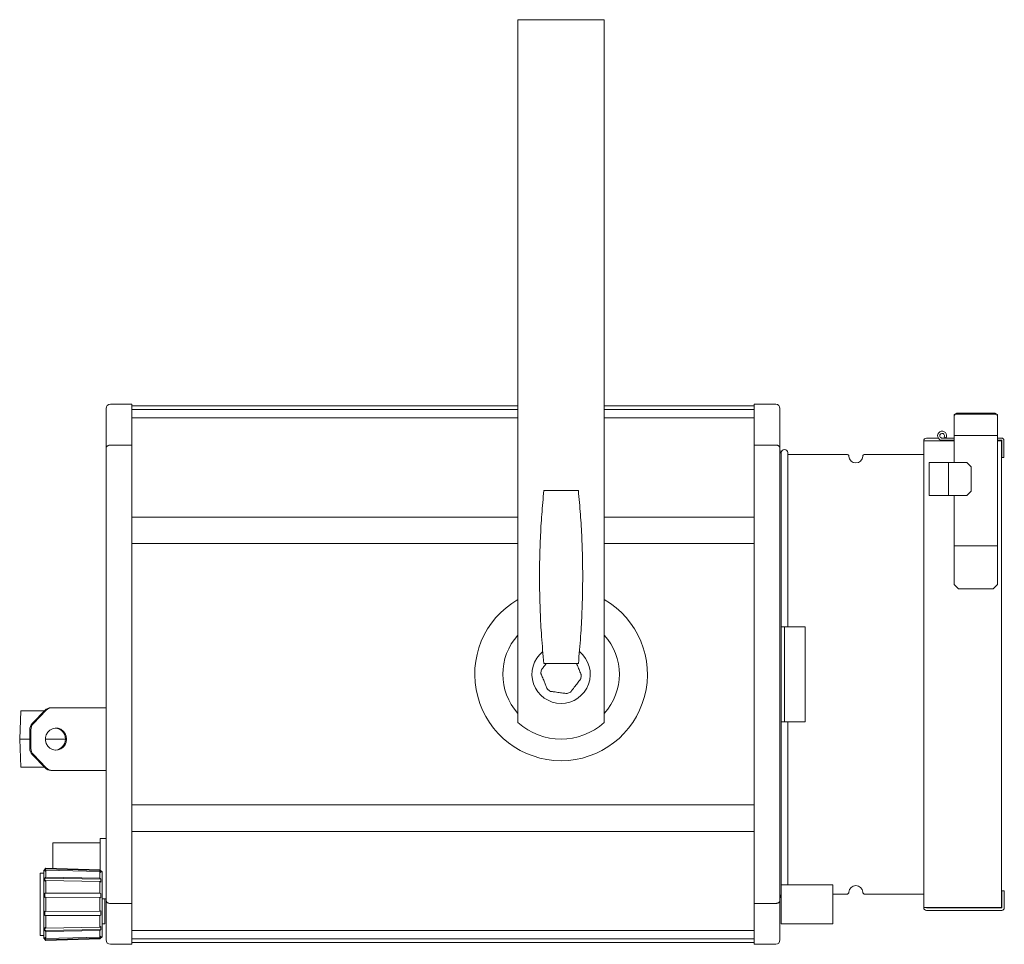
# Model space of a CAD drawing. Header units: millimetres. Extents: x -75 to 846, y -541 to 535.
# Tile 6 of 6: x 385 to 841, y 107 to 535. Entities that reach past the tile are written whole.
import ezdxf

# ---------------------------------------------------------------- set-up
doc = ezdxf.new("R2010")
doc.units = ezdxf.units.MM

msp = doc.modelspace()

# ---------------------------------------------------------------- linework, layer by layer
at = {"color": 7, "linetype": 'Continuous', "lineweight": 15}
for p, q in [((655.76, 535.07), (615.76, 535.07)), ((615.76, 535.07), (615.76, 497.07)), ((655.76, 535.07), (655.76, 497.07)), ((615.76, 497.07), (615.76, 209.71)), ((655.76, 497.07), (655.76, 209.71)), ((426.96, 357.07), (436.96, 357.07)), ((436.96, 338.17), (436.96, 357.07)), ((615.76, 356.27), (436.96, 356.27)), ((725.16, 356.27), (655.76, 356.27)), ((735.16, 357.07), (725.16, 357.07)), ((725.16, 357.07), (725.16, 338.17)), ((424.96, 336.72), (424.96, 355.07)), ((615.76, 354.57), (436.96, 354.57)), ((725.16, 354.57), (655.76, 354.57)), ((737.16, 355.07), (737.16, 336.72)), ((817.87, 352.27), (818.87, 352.97)), ((818.87, 352.55), (817.87, 351.84)), ((817.87, 351.84), (817.87, 352.27)), ((817.87, 343.36), (817.87, 351.84)), ((818.87, 352.97), (818.87, 352.55)), ((836.87, 352.97), (818.87, 352.97)), ((836.87, 352.55), (818.87, 352.55)), ((836.87, 352.55), (836.87, 352.97)), ((836.87, 352.97), (837.87, 352.27)), ((837.87, 351.84), (836.87, 352.55)), ((837.87, 352.27), (837.87, 351.84)), ((837.87, 343.36), (837.87, 351.84)), ((615.76, 350.71), (436.96, 350.71)), ((725.16, 350.71), (655.76, 350.71)), ((817.87, 342.67), (817.87, 343.36)), ((837.87, 342.67), (817.87, 342.67)), ((817.87, 341.2), (817.87, 342.67)), ((837.87, 342.67), (837.87, 343.36)), ((837.87, 341.2), (837.87, 342.67)), ((426.96, 338.17), (436.96, 338.17)), ((436.96, 272.07), (436.96, 338.17)), ((735.16, 338.17), (725.16, 338.17)), ((725.16, 338.17), (725.16, 272.07)), ((803.77, 340.17), (803.77, 340.07)), ((803.77, 340.07), (803.77, 124.07)), ((803.77, 340.07), (804.97, 340.07)), ((804.97, 341.37), (810.48, 341.37)), ((804.97, 340.17), (812.27, 340.17)), ((804.97, 340.17), (804.97, 340.07)), ((817.87, 340.07), (804.97, 340.07)), ((812.27, 341.37), (817.87, 341.37)), ((812.27, 340.37), (817.87, 340.37)), ((812.27, 340.37), (812.27, 340.17)), ((813.22, 341.92), (814.09, 341.42)), ((817.87, 330.07), (817.87, 341.2)), ((837.87, 341.37), (839.87, 341.37)), ((837.87, 306.62), (837.87, 341.2)), ((837.87, 340.37), (839.87, 340.37)), ((838.57, 340.07), (837.87, 340.07)), ((838.57, 340.07), (839.77, 340.07)), ((839.77, 340.07), (839.77, 124.07)), ((839.87, 340.37), (839.87, 334.37)), ((840.87, 340.37), (840.87, 334.37)), ((424.96, 272.07), (424.96, 336.72)), ((737.16, 336.72), (737.16, 272.07)), ((737.77, 334.57), (737.77, 254.07)), ((740.76, 334.67), (740.76, 254.08)), ((768.07, 333.87), (740.76, 333.87)), ((803.77, 333.87), (776.46, 333.87)), ((839.87, 332.37), (839.87, 334.37)), ((840.87, 334.37), (840.87, 332.37)), ((806.27, 330.07), (815.27, 330.07)), ((806.27, 314.83), (806.27, 330.07)), ((815.27, 314.83), (815.27, 330.07)), ((815.27, 330.07), (816.77, 330.07)), ((816.77, 330.07), (823.77, 330.07)), ((825.77, 328.07), (823.77, 330.07)), ((840.87, 332.37), (839.87, 332.37)), ((825.77, 316.83), (825.77, 328.07)), ((627.76, 317.07), (643.76, 317.07)), ((806.27, 314.83), (815.27, 314.83)), ((816.77, 314.83), (815.27, 314.83)), ((816.77, 314.83), (823.77, 314.83)), ((817.87, 306.62), (817.87, 314.83)), ((823.77, 314.83), (825.77, 316.83)), ((817.87, 306.47), (817.87, 306.62)), ((817.87, 291.52), (817.87, 306.47)), ((837.87, 306.62), (837.87, 306.47)), ((837.87, 291.52), (837.87, 306.47)), ((615.76, 304.84), (436.96, 304.84)), ((725.16, 304.84), (655.76, 304.84)), ((436.96, 292.57), (615.76, 292.57)), ((655.76, 292.57), (725.16, 292.57)), ((837.87, 291.52), (817.87, 291.52)), ((817.87, 273.57), (817.87, 291.52)), ((837.87, 273.57), (837.87, 291.52)), ((424.96, 192.07), (424.96, 272.07)), ((436.96, 192.07), (436.96, 272.07)), ((725.16, 272.07), (725.16, 192.07)), ((737.16, 272.07), (737.16, 192.07)), ((817.87, 273.57), (819.87, 271.57)), ((835.87, 271.57), (819.87, 271.57)), ((835.87, 271.57), (837.87, 273.57)), ((737.77, 254.07), (739.27, 254.07)), ((737.77, 251.07), (737.77, 254.07)), ((737.77, 251.07), (737.77, 213.07)), ((739.27, 254.07), (739.27, 251.07)), ((739.27, 213.07), (739.27, 251.07)), ((744.39, 254.07), (748.77, 254.07)), ((748.77, 210.07), (748.77, 254.07)), ((627.76, 237.07), (643.76, 237.07)), ((385.42, 215.07), (384.96, 202.07)), ((387.44, 215.07), (385.42, 215.07)), ((396.4, 215.07), (387.44, 215.07)), ((390.77, 209.25), (396.72, 215.4)), ((397.24, 215.4), (391.29, 209.25)), ((399.45, 216.57), (399.97, 216.57)), ((423.48, 216.57), (399.97, 216.57)), ((424.96, 216.57), (423.48, 216.57)), ((737.77, 210.07), (737.77, 213.07)), ((737.77, 210.07), (737.77, 134.57)), ((739.27, 210.07), (737.77, 210.07)), ((739.27, 213.07), (739.27, 210.07)), ((740.76, 210.05), (740.76, 134.57)), ((748.77, 210.07), (744.39, 210.07)), ((389.64, 206.42), (389.64, 197.73)), ((390.16, 206.42), (390.16, 197.73)), ((387.19, 202.07), (384.96, 202.07)), ((385.42, 189.07), (384.96, 202.07)), ((389.64, 202.07), (387.19, 202.07)), ((406.16, 202.07), (396.82, 202.07)), ((396.72, 188.75), (390.77, 194.9)), ((391.29, 194.9), (397.24, 188.75)), ((424.96, 127.43), (424.96, 192.07)), ((436.96, 125.98), (436.96, 192.07)), ((725.16, 192.07), (725.16, 125.98)), ((737.16, 192.07), (737.16, 127.43)), ((387.44, 189.07), (385.42, 189.07)), ((396.4, 189.07), (387.44, 189.07)), ((399.97, 187.57), (399.45, 187.57)), ((399.97, 187.57), (423.48, 187.57)), ((424.96, 187.57), (423.48, 187.57)), ((436.96, 171.57), (725.16, 171.57)), ((424.96, 156.07), (422.26, 156.07)), ((422.26, 156.07), (422.26, 141.43)), ((436.96, 159.31), (725.16, 159.31)), ((422.26, 154.07), (400.26, 154.07)), ((400.26, 154.07), (400.26, 142.17)), ((397.1, 142.26), (396.12, 141.28)), ((397.1, 141.94), (396.61, 141.46)), ((396.61, 141.46), (396.61, 140.91)), ((396.61, 141.46), (422.61, 140.79)), ((422.1, 141.6), (397.1, 142.26)), ((397.1, 142.26), (397.1, 141.94)), ((422.1, 141.29), (397.1, 141.94)), ((423.12, 140.57), (422.1, 141.6)), ((422.1, 141.29), (422.1, 141.6)), ((396.12, 140.07), (394.42, 140.07)), ((394.42, 125.57), (394.42, 140.07)), ((396.12, 125.57), (396.12, 141.28)), ((397.1, 141.37), (396.61, 140.91)), ((397.1, 138.12), (396.61, 137.75)), ((396.61, 137.75), (396.61, 136.25)), ((396.61, 137.75), (422.61, 137.24)), ((397.1, 141.37), (397.1, 138.12)), ((422.1, 140.75), (397.1, 141.37)), ((422.1, 137.62), (397.1, 138.12)), ((422.61, 140.79), (422.1, 141.29)), ((422.1, 137.62), (422.1, 140.75)), ((422.61, 140.26), (422.1, 140.75)), ((422.61, 137.24), (422.1, 137.62)), ((422.61, 140.79), (422.61, 140.26)), ((422.61, 137.24), (422.61, 135.8)), ((423.12, 140.57), (423.12, 125.57)), ((397.1, 136.57), (396.61, 136.25)), ((397.1, 136.57), (397.1, 130.94)), ((422.1, 136.14), (397.1, 136.57)), ((422.1, 130.73), (422.1, 136.14)), ((422.61, 135.8), (422.1, 136.14)), ((761.66, 134.57), (737.66, 134.57)), ((737.66, 134.57), (737.66, 116.57)), ((761.66, 134.57), (761.66, 116.57)), ((397.1, 130.94), (396.61, 130.78)), ((396.61, 130.78), (396.61, 128.73)), ((396.61, 130.78), (422.61, 130.56)), ((397.1, 128.83), (396.61, 128.73)), ((422.1, 130.73), (397.1, 130.94)), ((397.1, 128.83), (397.1, 122.32)), ((422.1, 128.7), (397.1, 128.83)), ((422.61, 130.56), (422.1, 130.73)), ((422.1, 122.45), (422.1, 128.7)), ((422.61, 128.6), (422.1, 128.7)), ((422.61, 130.56), (422.61, 128.6)), ((423.12, 128.07), (424.96, 128.07)), ((424.46, 116.57), (424.46, 128.07)), ((761.66, 130.27), (768.07, 130.27)), ((776.46, 130.27), (803.77, 130.27)), ((841.07, 131.77), (839.87, 131.77)), ((839.87, 131.77), (839.87, 123.97)), ((841.07, 131.77), (841.07, 123.97)), ((394.42, 111.07), (394.42, 125.57)), ((396.12, 109.87), (396.12, 125.57)), ((423.12, 125.57), (423.12, 110.57)), ((424.96, 109.07), (424.96, 127.43)), ((426.96, 125.98), (436.96, 125.98)), ((436.96, 107.07), (436.96, 125.98)), ((735.16, 125.98), (725.16, 125.98)), ((725.16, 125.98), (725.16, 107.07)), ((737.16, 127.43), (737.16, 109.07)), ((803.77, 124.07), (804.97, 124.07)), ((803.77, 123.97), (803.77, 124.07)), ((804.97, 124.07), (838.57, 124.07)), ((804.97, 123.97), (804.97, 124.07)), ((839.87, 123.97), (804.97, 123.97)), ((838.57, 124.07), (839.77, 124.07)), ((397.1, 122.32), (396.61, 122.42)), ((396.61, 122.42), (396.61, 120.37)), ((396.61, 120.37), (422.61, 120.59)), ((397.1, 120.21), (396.61, 120.37)), ((422.1, 122.45), (397.1, 122.32)), ((422.1, 120.42), (397.1, 120.21)), ((397.1, 120.21), (397.1, 114.58)), ((422.61, 122.55), (422.1, 122.45)), ((422.61, 120.59), (422.1, 120.42)), ((422.1, 115.01), (422.1, 120.42)), ((422.61, 122.55), (422.61, 120.59)), ((839.87, 122.77), (804.97, 122.77)), ((397.1, 114.58), (396.61, 114.9)), ((396.61, 114.9), (396.61, 113.4)), ((422.1, 115.01), (397.1, 114.58)), ((422.61, 115.35), (422.1, 115.01)), ((422.61, 115.35), (422.61, 113.91)), ((423.12, 116.57), (424.46, 116.57)), ((737.66, 116.57), (761.66, 116.57)), ((394.42, 111.07), (396.12, 111.07)), ((396.12, 109.87), (397.1, 108.89)), ((396.61, 113.4), (422.61, 113.91)), ((397.1, 113.03), (396.61, 113.4)), ((396.61, 109.69), (422.61, 110.36)), ((397.1, 109.78), (396.61, 110.24)), ((396.61, 110.24), (396.61, 109.69)), ((397.1, 109.21), (396.61, 109.69)), ((422.1, 113.53), (397.1, 113.03)), ((397.1, 113.03), (397.1, 109.78)), ((422.1, 110.4), (397.1, 109.78)), ((422.1, 109.86), (397.1, 109.21)), ((397.1, 108.89), (422.1, 109.55)), ((422.61, 113.91), (422.1, 113.53)), ((422.1, 110.4), (422.1, 113.53)), ((422.61, 110.88), (422.1, 110.4)), ((422.1, 109.55), (423.12, 110.57)), ((422.61, 110.36), (422.1, 109.86)), ((422.1, 109.55), (422.1, 109.86)), ((422.61, 110.88), (422.61, 110.36)), ((436.96, 113.44), (725.16, 113.44)), ((725.16, 109.58), (436.96, 109.58)), ((397.1, 109.21), (397.1, 108.89)), ((426.96, 107.07), (436.96, 107.07)), ((725.16, 107.87), (436.96, 107.87)), ((735.16, 107.07), (725.16, 107.07))]:
    msp.add_line(p, q, dxfattribs=at)
at = {"color": 7, "linetype": 'Continuous', "lineweight": 15, "flags": 128}
msp.add_lwpolyline([(406.67, 202.07), (406.49, 203.45), (405.96, 204.72), (405.11, 205.8), (404.01, 206.6), (402.75, 207.07), (401.41, 207.16), (400.1, 206.88), (398.91, 206.24), (397.93, 205.29), (397.23, 204.11), (396.87, 202.77), (396.87, 201.38), (397.23, 200.04), (397.93, 198.86), (398.91, 197.91), (400.1, 197.27), (401.41, 196.99), (402.75, 197.08), (404.01, 197.55), (405.11, 198.35), (405.96, 199.42), (406.49, 200.7), (406.67, 202.07)], dxfattribs=at)
at = {"color": 7, "linetype": 'Continuous', "lineweight": 15}
for centre, radius, start, end in [((426.96, 355.07), 2, 90, 180), ((735.16, 355.07), 2, 0, 90), ((812.27, 342.47), 2.1, 330, 270), ((812.27, 342.47), 1.1, 330, 270), ((804.97, 340.17), 1.2, 90, 180), ((839.87, 340.37), 1, 0, 90), ((740.36, 335.95), 3.2, 180, 215.7615), ((739.27, 334.57), 1.5, 3.8226, 180), ((768.07, 332.87), 1, 2.7294, 90), ((776.46, 332.87), 1, 90, 177.2706), ((772.27, 333.07), 3.2, 182.7294, 357.2706), ((635.76, 232.07), 40, 120, 60), ((635.76, 232.07), 27, 137.7946, 222.2054), ((635.76, 232.07), 27, 317.7946, 42.2054), ((635.76, 232.07), 13.5, 128.886, 50.8332), ((635.76, 232.07), 9.35, 167.0683, 177.8283), ((635.76, 232.07), 9.35, 347.0683, 357.8283), ((635.76, 232.07), 9.35, 227.0683, 237.8283), ((635.76, 232.07), 9.35, 287.0683, 297.8283), ((399.46, 212.78), 3.8, 90.1808, 136.2412), ((399.98, 212.78), 3.8, 90.1808, 136.2412), ((393.71, 206.43), 4.07, 136.2246, 180.1628), ((394.23, 206.43), 4.07, 136.2246, 180.1628), ((401.14, 202.16), 5.02, 359.017, 85.9899), ((635.76, 232.08), 30, 228.1897, 311.8103), ((401.14, 201.99), 5.02, 274.0101, 0.983), ((393.71, 197.72), 4.07, 179.8372, 223.7755), ((394.23, 197.72), 4.07, 179.8372, 223.7755), ((399.46, 191.37), 3.8, 223.7589, 269.8191), ((399.98, 191.37), 3.8, 223.7589, 269.8191), ((772.27, 131.07), 3.2, 2.7294, 177.2706), ((740.36, 128.2), 3.2, 147.5383, 180), ((768.07, 131.27), 1, 270, 357.2706), ((776.46, 131.27), 1, 182.7294, 270), ((804.97, 123.97), 1.2, 180, 270), ((839.87, 123.97), 1.2, 270, 0), ((426.96, 109.07), 2, 180, 270), ((735.16, 109.07), 2, 270, 0)]:
    msp.add_arc(centre, radius, start, end, dxfattribs=at)
for points, knots in [([(426.96, 338.17), (426.74, 338.16), (426.3, 338.12), (425.71, 337.88), (425.26, 337.53), (425.01, 337.12), (424.96, 336.84), (424.96, 336.72), (424.96, 336.72)], [0, 0, 0, 0, 0.20769, 0.4153, 0.625256, 0.840403, 0.995783, 1, 1, 1, 1]), ([(735.16, 338.17), (735.3, 338.17), (735.43, 338.16), (735.69, 338.12), (735.82, 338.09), (736.06, 338.02), (736.18, 337.97), (736.39, 337.87), (736.5, 337.81), (736.77, 337.6), (736.92, 337.44), (737.11, 337.1), (737.16, 336.9), (737.16, 336.72)], [0, 0, 0, 0, 0.125, 0.125, 0.25, 0.25, 0.375, 0.375, 0.5, 0.5, 0.75, 0.75, 1, 1, 1, 1]), ([(627.76, 317.07), (627.43, 313.43), (626.75, 306.12), (626.12, 295.05), (625.77, 283.82), (625.74, 272.46), (626.04, 261.01), (626.66, 249.18), (627.38, 241.25), (627.76, 237.07)], [0, 0, 0, 0, 0.138271, 0.276647, 0.414915, 0.557216, 0.699636, 0.841939, 1, 1, 1, 1]), ([(643.76, 317.07), (644.1, 313.43), (644.77, 306.12), (645.41, 295.05), (645.76, 283.82), (645.79, 272.46), (645.49, 261.01), (644.87, 249.18), (644.14, 241.25), (643.76, 237.07)], [0, 0, 0, 0, 0.138271, 0.276647, 0.414915, 0.557216, 0.699636, 0.841939, 1, 1, 1, 1]), ([(739.27, 254.07), (739.28, 254.07), (739.3, 254.07), (739.51, 254.07), (739.76, 254.07), (739.85, 254.07)], [0, 0, 0, 0, 0.290703, 0.730057, 1, 1, 1, 1]), ([(739.85, 254.07), (740.79, 254.07), (741.83, 254.07), (742.87, 254.07), (742.97, 254.07)], [0, 0, 0, 0, 0.899933, 1, 1, 1, 1]), ([(742.97, 254.07), (743.05, 254.07), (743.24, 254.07), (743.66, 254.07), (744.07, 254.07), (744.34, 254.07), (744.39, 254.07)], [0, 0, 0, 0, 0.20611, 0.486136, 0.904513, 1, 1, 1, 1]), ([(626.65, 234.17), (626.66, 234.18), (626.67, 234.19), (626.79, 234.35), (627.05, 234.69), (627.75, 235.6), (628.41, 236.46), (628.89, 237.07)], [0, 0, 0, 0, 0.072042, 0.143785, 0.2621, 0.467688, 1, 1, 1, 1]), ([(642.9, 237.07), (643.03, 236.76), (643.26, 236.18), (643.8, 234.89), (644.35, 233.56), (644.81, 232.44), (645, 231.98), (645.08, 231.78), (645.11, 231.72), (645.11, 231.72), (645.11, 231.72)], [0, 0, 0, 0, 0.16215, 0.2951131, 0.6440856, 0.8192458, 0.8824493, 0.9461245, 0.9932008, 1, 1, 1, 1]), ([(629.4, 225.23), (629.39, 225.24), (629.38, 225.26), (629.32, 225.42), (629.17, 225.78), (628.8, 226.67), (628.36, 227.75), (627.73, 229.26), (627.18, 230.59), (626.72, 231.71), (626.53, 232.17), (626.44, 232.37), (626.42, 232.43), (626.42, 232.43), (626.42, 232.43)], [0, 0, 0, 0, 0.031456, 0.064353, 0.11833, 0.210493, 0.405894, 0.500176, 0.747627, 0.87183, 0.916647, 0.961798, 0.995179, 1, 1, 1, 1]), ([(644.88, 229.98), (644.87, 229.97), (644.86, 229.96), (644.74, 229.8), (644.48, 229.46), (643.77, 228.54), (642.58, 227), (641.44, 225.52), (640.71, 224.56), (640.41, 224.17), (640.22, 223.92), (640.14, 223.82), (640.13, 223.81), (640.13, 223.81)], [0, 0, 0, 0, 0.03422, 0.068299, 0.124499, 0.222154, 0.480548, 0.754554, 0.826526, 0.898889, 0.940435, 0.982338, 1, 1, 1, 1]), ([(638.51, 223.14), (638.5, 223.14), (638.47, 223.14), (638.28, 223.17), (637.86, 223.22), (636.7, 223.38), (634.78, 223.63), (632.92, 223.88), (631.73, 224.04), (631.24, 224.1), (630.93, 224.14), (630.8, 224.16), (630.79, 224.16), (630.79, 224.16)], [0, 0, 0, 0, 0.03422, 0.068299, 0.124499, 0.222154, 0.480548, 0.754554, 0.826526, 0.898889, 0.940435, 0.982338, 1, 1, 1, 1]), ([(739.85, 210.07), (739.71, 210.07), (739.43, 210.07), (739.28, 210.07), (739.27, 210.07), (739.27, 210.07)], [0, 0, 0, 0, 0.416101, 0.848549, 1, 1, 1, 1]), ([(742.97, 210.07), (742.87, 210.07), (741.83, 210.07), (740.79, 210.07), (739.85, 210.07)], [0, 0, 0, 0, 0.100067, 1, 1, 1, 1]), ([(744.39, 210.07), (744.25, 210.07), (743.98, 210.07), (743.5, 210.07), (743.18, 210.07), (743, 210.07), (742.97, 210.07)], [0, 0, 0, 0, 0.267075, 0.515045, 0.943751, 1, 1, 1, 1]), ([(424.96, 127.43), (424.96, 127.43), (424.96, 127.31), (425.01, 127.03), (425.26, 126.62), (425.71, 126.27), (426.3, 126.03), (426.74, 125.99), (426.96, 125.98)], [0, 0, 0, 0, 0.004217, 0.159597, 0.374744, 0.5847, 0.79231, 1, 1, 1, 1]), ([(735.16, 125.98), (735.3, 125.98), (735.43, 125.99), (735.69, 126.03), (735.82, 126.05), (736.06, 126.13), (736.18, 126.17), (736.39, 126.28), (736.5, 126.34), (736.77, 126.55), (736.92, 126.71), (737.11, 127.05), (737.16, 127.24), (737.16, 127.43)], [0, 0, 0, 0, 0.125, 0.125, 0.25, 0.25, 0.375, 0.375, 0.5, 0.5, 0.75, 0.75, 1, 1, 1, 1])]:
    msp.add_open_spline(points, degree=3, knots=knots, dxfattribs=at)

doc.saveas('drawing.dxf')
